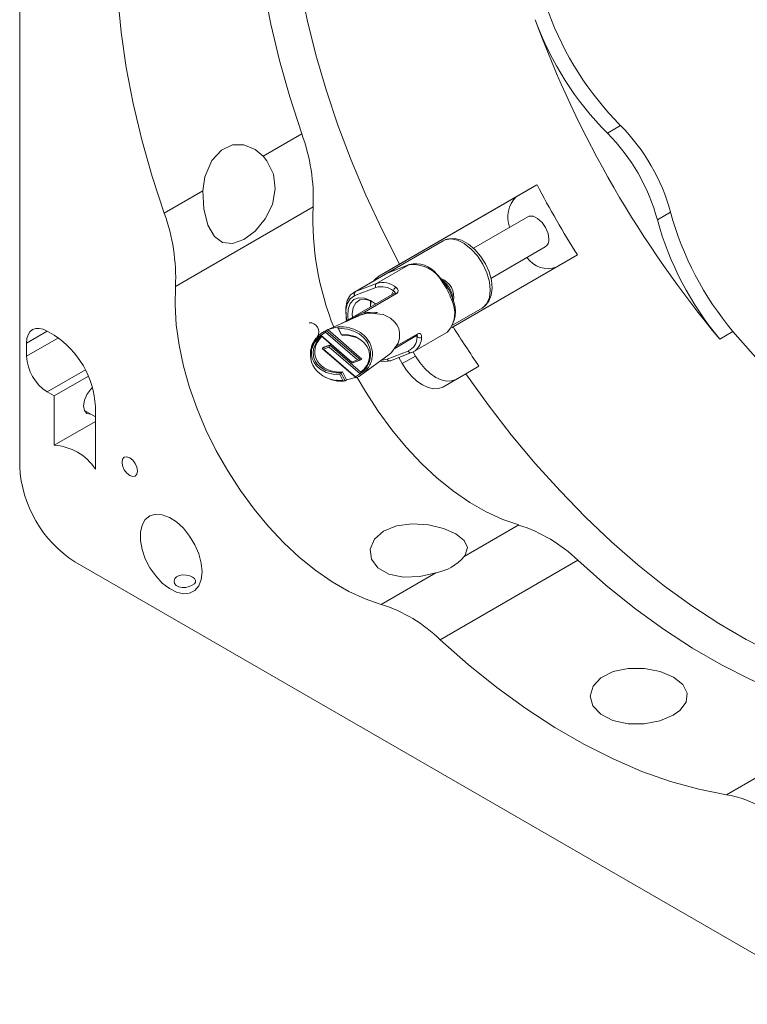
# Model space of a CAD drawing. Header units: inches. Extents: x 6.8 to 26.3, y 2.8 to 20.3.
# Tile 5 of 7: x 18 to 20.3, y 14.3 to 17.5. Entities that reach past the tile are written whole.
import ezdxf

# ---------------------------------------------------------------- set-up
doc = ezdxf.new("R2010")
doc.units = ezdxf.units.IN
doc.header["$MEASUREMENT"] = 0

msp = doc.modelspace()

# ---------------------------------------------------------------- linework, layer by layer
at = {"color": 7, "linetype": 'Continuous', "lineweight": 0}
for p, q in [((17.9741, 16.0233), (17.9741, 18.912)), ((19.9042, 17.119), (19.8618, 17.0945)), ((18.7557, 17.0213), (18.8801, 17.0931)), ((19.6356, 16.9286), (19.1937, 16.6734)), ((19.5692, 16.8902), (19.6356, 16.9286)), ((18.4381, 16.838), (18.5625, 16.9097)), ((19.5692, 16.8902), (19.1272, 16.6351)), ((18.9165, 16.8576), (18.4746, 16.6024)), ((20.0648, 16.8408), (20.0224, 16.8163)), ((19.6062, 16.8261), (19.4315, 16.7252)), ((19.3347, 16.749), (19.0469, 16.5829)), ((19.3404, 16.7518), (19.3347, 16.749)), ((19.4875, 16.6283), (19.6622, 16.7291)), ((19.7656, 16.7034), (19.3661, 16.4728)), ((19.0526, 16.5856), (19.1567, 16.6457)), ((19.1204, 16.6121), (19.2245, 16.6721)), ((19.1272, 16.6351), (19.1937, 16.6734)), ((19.2245, 16.6721), (19.1567, 16.6457)), ((19.2254, 16.6726), (19.1607, 16.6474)), ((19.2254, 16.6726), (19.2245, 16.6721)), ((19.0526, 16.5856), (19.1204, 16.6121)), ((19.3373, 16.6151), (19.3373, 16.6151)), ((19.178, 16.581), (19.0092, 16.4836)), ((19.1179, 16.5991), (19.0501, 16.5727)), ((19.1688, 16.5757), (19.175, 16.5878)), ((19.1847, 16.5793), (19.0819, 16.5199)), ((19.1004, 16.5442), (19.1014, 16.5563)), ((19.3638, 16.5634), (19.3638, 16.5633)), ((19.1004, 16.5442), (19.1004, 16.5367)), ((19.1232, 16.5182), (19.1146, 16.515)), ((19.3647, 16.4777), (19.4597, 16.5325)), ((19.0726, 16.5116), (18.9691, 16.4658)), ((19.0257, 16.4909), (19.0589, 16.509)), ((18.0624, 16.4588), (17.9961, 16.4205)), ((18.0848, 16.4459), (18.0624, 16.4588)), ((19.0595, 16.3663), (18.9565, 16.4553)), ((18.9587, 16.4611), (18.9585, 16.461)), ((18.9585, 16.461), (19.0684, 16.366)), ((18.9587, 16.4611), (18.9639, 16.4634)), ((19.0016, 16.474), (18.9639, 16.4634)), ((18.9639, 16.4634), (19.0733, 16.3689)), ((18.9959, 16.4688), (19.0077, 16.4459)), ((18.9964, 16.4716), (18.9966, 16.4718)), ((18.9966, 16.4718), (19.0016, 16.474)), ((18.9979, 16.4666), (19.0075, 16.4477)), ((19.0605, 16.4587), (19.0605, 16.4587)), ((19.3437, 16.4529), (19.3481, 16.4558)), ((19.3606, 16.4696), (19.3661, 16.4728)), ((20.265, 16.4574), (20.2226, 16.4329)), ((18.0984, 16.4372), (17.9961, 16.3781)), ((18.9255, 16.4351), (18.9259, 16.4354)), ((18.9414, 16.4456), (19.0413, 16.3592)), ((18.9427, 16.4433), (19.0424, 16.3571)), ((19.0759, 16.4482), (19.0759, 16.4482)), ((19.0887, 16.4353), (19.0887, 16.4353)), ((19.1785, 16.4034), (19.2491, 16.4442)), ((19.1833, 16.4102), (19.2511, 16.4493)), ((19.2396, 16.3928), (19.3437, 16.4529)), ((19.2508, 16.4395), (19.2464, 16.441)), ((17.9961, 16.4205), (17.9961, 16.3781)), ((18.9465, 16.4041), (18.97, 16.4132)), ((18.9514, 16.4069), (18.9465, 16.4041)), ((18.9465, 16.4021), (19.0539, 16.3093)), ((18.9678, 16.4076), (18.9497, 16.4005)), ((18.9497, 16.4005), (19.0527, 16.3115)), ((18.9514, 16.4069), (18.9744, 16.4159)), ((19.0678, 16.3212), (18.9678, 16.4076)), ((18.9745, 16.4158), (18.97, 16.4132)), ((18.97, 16.4132), (19.0696, 16.3271)), ((19.1045, 16.4044), (19.1045, 16.4044)), ((19.1545, 16.3684), (19.2223, 16.3948)), ((19.2376, 16.3917), (19.2452, 16.3787)), ((19.0413, 16.3592), (19.0595, 16.3663)), ((19.0445, 16.3567), (19.068, 16.3659)), ((19.0733, 16.3689), (19.0684, 16.366)), ((19.07, 16.3171), (19.1609, 16.3835)), ((19.1057, 16.3704), (19.1057, 16.3704)), ((19.107, 16.3875), (19.107, 16.3875)), ((19.1386, 16.3656), (19.1545, 16.3684)), ((19.1652, 16.3632), (19.233, 16.3896)), ((19.1916, 16.3735), (19.2027, 16.3542)), ((19.2452, 16.3787), (19.2027, 16.3542)), ((19.2339, 16.39), (19.233, 16.3896)), ((18.1855, 16.3343), (18.0624, 16.2633)), ((19.0107, 16.3276), (19.0057, 16.3248)), ((19.0238, 16.3019), (19.0107, 16.3276)), ((19.4493, 16.3464), (19.4069, 16.3219)), ((18.195, 16.3143), (18.0845, 16.2505)), ((19.012, 16.3003), (19.0023, 16.3193)), ((19.0057, 16.3248), (19.0192, 16.2985)), ((19.0192, 16.2985), (19.0194, 16.2987)), ((19.0194, 16.2987), (19.0238, 16.3019)), ((19.0238, 16.3019), (19.0529, 16.3101)), ((19.0527, 16.3115), (19.0747, 16.3267)), ((19.3327, 16.2791), (19.4069, 16.3219)), ((18.0624, 16.2633), (18.0845, 16.2505)), ((18.0845, 16.2505), (18.0845, 16.0921)), ((18.1822, 16.2031), (18.2174, 16.1828)), ((18.2174, 16.2162), (18.2174, 16.0153)), ((18.2174, 16.1688), (18.0845, 16.0921)), ((19.402, 15.7344), (19.5774, 15.8357)), ((18.1509, 15.7171), (20.6137, 14.2954)), ((19.7666, 15.7223), (19.3247, 15.4671)), ((19.1355, 15.5806), (19.3108, 15.6818)), ((20.2438, 14.969), (20.6857, 15.2241))]:
    msp.add_line(p, q, dxfattribs=at)
at = {"color": 7, "linetype": 'Continuous', "lineweight": 0, "flags": 128}
for points in [[(18.8145, 18.4652), (18.7857, 18.3814), (18.7625, 18.2927), (18.7448, 18.1992), (18.7328, 18.1013), (18.7265, 17.9995), (18.7259, 17.8942), (18.7311, 17.7857), (18.742, 17.6744), (18.7586, 17.5609), (18.7808, 17.4456), (18.8085, 17.3288), (18.8417, 17.2112), (18.8801, 17.0931)], [(18.3726, 18.21), (18.3438, 18.1263), (18.3205, 18.0375), (18.3028, 17.9441), (18.2908, 17.8462), (18.2845, 17.7444), (18.284, 17.639), (18.2892, 17.5305), (18.3001, 17.4193), (18.3166, 17.3058), (18.3388, 17.1904), (18.3666, 17.0737), (18.3997, 16.9561), (18.4381, 16.838)], [(18.8748, 17.5696), (18.8977, 17.4587), (18.9256, 17.3466), (18.9586, 17.2339), (18.9964, 17.1207), (19.0391, 17.0077), (19.0863, 16.8952), (19.1379, 16.7837), (19.1937, 16.6734)], [(18.5625, 16.9097), (18.5687, 16.9548), (18.5909, 17.0065), (18.6222, 17.0403), (18.6576, 17.0571), (18.6943, 17.0577), (18.7304, 17.0427), (18.7557, 17.0213)], [(18.5625, 16.9097), (18.5657, 16.8514), (18.5788, 16.799), (18.5993, 16.7627), (18.6256, 16.7434), (18.6575, 16.7401), (18.6937, 16.7528), (18.7304, 16.7801), (18.7629, 16.8191), (18.7859, 16.8661), (18.795, 16.9157), (18.789, 16.9632), (18.7682, 17.0061), (18.7557, 17.0213)], [(19.6738, 16.7547), (19.6711, 16.7728), (19.6634, 16.7915), (19.6518, 16.8083), (19.6378, 16.821), (19.6233, 16.8278), (19.6103, 16.8279), (19.6062, 16.8261)], [(19.4597, 16.5325), (19.462, 16.5339), (19.4749, 16.5473), (19.4829, 16.5665), (19.4855, 16.5904), (19.4826, 16.6174), (19.4744, 16.6459), (19.4612, 16.6741), (19.4441, 16.7002), (19.424, 16.7226), (19.4022, 16.7398), (19.3801, 16.7508), (19.359, 16.7549), (19.3404, 16.7518)], [(19.4596, 16.5335), (19.4695, 16.5398), (19.4814, 16.555), (19.4887, 16.5739), (19.4914, 16.5966), (19.4891, 16.6222), (19.4819, 16.649), (19.4702, 16.6753), (19.4547, 16.6998), (19.4362, 16.7213), (19.4154, 16.7386), (19.393, 16.7507), (19.3722, 16.7561), (19.3528, 16.7556), (19.3422, 16.7527)], [(19.1567, 16.6457), (19.157, 16.6459), (19.1618, 16.6479)], [(19.1607, 16.6469), (19.157, 16.6459), (19.1567, 16.6457)], [(19.1272, 16.6351), (19.1158, 16.6256), (19.1119, 16.6204)], [(19.3373, 16.6151), (19.3282, 16.6271), (19.3139, 16.6419)], [(18.4746, 16.6024), (18.4731, 16.5421), (18.477, 16.4788), (18.4861, 16.4133), (18.5004, 16.3461), (18.5197, 16.2779), (18.5438, 16.2095), (18.5725, 16.1415), (18.6055, 16.0745), (18.6426, 16.0093), (18.6832, 15.9465), (18.727, 15.8868), (18.7735, 15.8307), (18.8224, 15.7787), (18.8731, 15.7315), (18.925, 15.6894), (18.9778, 15.653), (19.0308, 15.6225), (19.0835, 15.5983), (19.1355, 15.5806)], [(19.025, 16.4927), (19.0223, 16.5073), (19.0213, 16.5345), (19.0263, 16.5576), (19.037, 16.575), (19.0526, 16.5856)], [(19.1786, 16.5814), (19.1787, 16.5815), (19.1795, 16.583), (19.1794, 16.5846), (19.178, 16.5865), (19.175, 16.5878)], [(19.1786, 16.5814), (19.1786, 16.5814), (19.1779, 16.581)], [(19.1847, 16.5793), (19.1836, 16.5801), (19.1825, 16.5808), (19.1814, 16.5812), (19.1804, 16.5814), (19.1794, 16.5815), (19.1784, 16.5812), (19.178, 16.581)], [(19.1825, 16.5998), (19.1877, 16.595), (19.1901, 16.589), (19.1891, 16.5837), (19.1858, 16.58), (19.1847, 16.5793)], [(19.3638, 16.5634), (19.3617, 16.5695), (19.3542, 16.5888)], [(19.0501, 16.5727), (19.0357, 16.5629), (19.0259, 16.5468), (19.0213, 16.5256), (19.0222, 16.5006), (19.0237, 16.4919)], [(19.0296, 16.4953), (19.0283, 16.5062), (19.0294, 16.5289), (19.0359, 16.5472), (19.0473, 16.5599), (19.0628, 16.566), (19.0813, 16.5649), (19.1012, 16.5569), (19.1172, 16.5459)], [(19.1059, 16.5541), (19.1009, 16.5565), (19.0825, 16.5612), (19.0662, 16.559), (19.0535, 16.5499), (19.0452, 16.5348), (19.0422, 16.5147), (19.0428, 16.5029)], [(19.1004, 16.5367), (19.1006, 16.5412), (19.1032, 16.5555)], [(19.0589, 16.509), (19.074, 16.5166), (19.0819, 16.5199)], [(19.0819, 16.5199), (19.1229, 16.5183), (19.1232, 16.5182)], [(19.1596, 16.3826), (19.1687, 16.3897), (19.19, 16.4196), (19.1944, 16.4354), (19.1945, 16.4545), (19.1914, 16.4668), (19.1853, 16.4791), (19.1779, 16.4886), (19.1646, 16.5001), (19.1412, 16.5117), (19.1002, 16.5169), (19.0914, 16.5159)], [(19.0629, 16.5068), (19.0609, 16.5078), (19.0589, 16.509)], [(19.0914, 16.5159), (19.0736, 16.5119), (19.0727, 16.5113)], [(17.9961, 16.4205), (17.9973, 16.4347), (18.0011, 16.4469), (18.0072, 16.4566), (18.0155, 16.4635), (18.0255, 16.4672), (18.037, 16.4676), (18.0494, 16.4648), (18.0624, 16.4588)], [(18.9565, 16.4553), (18.9346, 16.4402), (18.9258, 16.4308)], [(18.9979, 16.4666), (18.9975, 16.4669), (18.9965, 16.468), (18.9957, 16.4695), (18.9956, 16.4705), (18.9958, 16.4711), (18.9964, 16.4716)], [(18.9966, 16.4718), (19.0016, 16.4721), (19.0049, 16.4723), (19.0049, 16.4723)], [(20.265, 16.4574), (20.3456, 16.365), (20.4286, 16.2771), (20.5135, 16.1942), (20.6002, 16.1165), (20.6881, 16.0443), (20.7771, 15.9779), (20.8667, 15.9177), (20.9565, 15.8637), (21.0463, 15.8163), (21.1357, 15.7756), (21.1829, 15.7568)], [(19.0023, 16.3193), (18.9808, 16.3199), (18.958, 16.3259), (18.9382, 16.337), (18.9274, 16.3471), (18.9195, 16.3581), (18.914, 16.3705), (18.9115, 16.3822), (18.9119, 16.3992), (18.9205, 16.4225), (18.9414, 16.4456)], [(18.9452, 16.443), (18.9416, 16.44), (18.9288, 16.4258), (18.918, 16.4015), (18.9167, 16.3883), (18.9191, 16.373), (18.9236, 16.3623), (18.9301, 16.3526), (18.9404, 16.3425), (18.9577, 16.3321), (18.9892, 16.3246), (19.0057, 16.3248)], [(18.9256, 16.4352), (18.9253, 16.435), (18.9245, 16.4342)], [(18.9281, 16.4375), (18.9299, 16.4396), (18.9354, 16.4452), (18.9354, 16.4452)], [(19.0075, 16.4477), (19.0289, 16.447), (19.0516, 16.441), (19.0712, 16.4298), (19.082, 16.4197), (19.0899, 16.4086), (19.0953, 16.3963), (19.0978, 16.3846), (19.0973, 16.3675), (19.0886, 16.3441), (19.0678, 16.3212)], [(19.0561, 16.4384), (19.0258, 16.4457), (19.0097, 16.4456)], [(19.2491, 16.4441), (19.2492, 16.4442), (19.2501, 16.4446), (19.25, 16.4446)], [(19.2508, 16.4395), (19.2517, 16.4422), (19.2513, 16.4439), (19.2501, 16.4446), (19.2499, 16.4446)], [(19.2511, 16.4493), (19.2554, 16.4509), (19.2593, 16.4506), (19.2624, 16.4485), (19.2645, 16.4447), (19.2649, 16.4386)], [(19.2443, 16.3959), (19.24, 16.393), (19.2339, 16.39)], [(19.1661, 16.3636), (19.1466, 16.3606), (19.1331, 16.3626)], [(19.2452, 16.3787), (19.2591, 16.3574), (19.275, 16.3384), (19.2922, 16.3224), (19.3102, 16.31), (19.3281, 16.3017), (19.3453, 16.2978), (19.3612, 16.2985), (19.3752, 16.3036)], [(19.2027, 16.3542), (19.2167, 16.3329), (19.2326, 16.3139), (19.2498, 16.2979), (19.2677, 16.2856), (19.2857, 16.2772), (19.3029, 16.2733), (19.3188, 16.274), (19.3327, 16.2791)], [(18.9924, 16.3006), (19.0062, 16.3), (19.012, 16.3003)], [(18.9924, 16.3006), (18.9937, 16.2995), (18.9942, 16.2991), (18.9954, 16.2984), (18.9965, 16.2981), (18.9976, 16.2981), (18.9983, 16.2984)], [(18.9949, 16.2981), (18.9942, 16.2981), (18.9933, 16.2985), (18.9927, 16.2992), (18.9924, 16.3006)], [(18.9959, 16.2984), (18.9952, 16.2981), (18.9949, 16.2981)], [(19.0194, 16.2987), (19.0145, 16.2983), (19.0106, 16.2982), (19.0106, 16.2982)], [(19.0564, 16.3091), (19.0555, 16.3088), (19.0546, 16.3089), (19.0538, 16.3093), (19.0532, 16.3102), (19.0529, 16.311), (19.0527, 16.3115)], [(19.0581, 16.31), (19.0845, 16.2645), (19.1251, 16.2017), (19.1689, 16.1419), (19.2155, 16.0858), (19.2643, 16.0338), (19.315, 15.9866), (19.367, 15.9446), (19.4197, 15.9081), (19.4727, 15.8776), (19.5255, 15.8534), (19.5774, 15.8357)], [(19.0678, 16.3212), (19.0677, 16.3217), (19.0677, 16.3219)], [(19.4069, 16.3219), (19.4784, 16.2222), (19.5529, 16.1259), (19.63, 16.0333), (19.7096, 15.945), (19.7912, 15.861), (19.8746, 15.7819), (19.9595, 15.7079), (20.0456, 15.6392), (20.1325, 15.5761), (20.2199, 15.5189), (20.3076, 15.4677), (20.395, 15.4227)], [(18.2082, 16.2774), (18.2023, 16.2718), (18.1902, 16.2554), (18.1821, 16.2367), (18.1792, 16.2184), (18.1821, 16.2035), (18.1902, 16.1942), (18.2019, 16.1918)], [(18.3524, 16.009), (18.3506, 16.0211), (18.3452, 16.0334), (18.3372, 16.0443), (18.3277, 16.0519), (18.3182, 16.0552), (18.3102, 16.0536), (18.3048, 16.0475), (18.3029, 16.0376), (18.3048, 16.0256), (18.3102, 16.0132), (18.3182, 16.0024), (18.3277, 15.9947), (18.3372, 15.9915), (18.3452, 15.993), (18.3506, 15.9992), (18.3524, 16.009)], [(18.56, 15.6851), (18.5573, 15.7131), (18.5494, 15.7427), (18.5367, 15.7723), (18.52, 15.8002), (18.5, 15.8251), (18.4779, 15.8455), (18.4549, 15.8603), (18.4321, 15.8688), (18.411, 15.8705), (18.3925, 15.8652), (18.3776, 15.8534), (18.3673, 15.8356), (18.362, 15.8127), (18.362, 15.7861), (18.3673, 15.7571), (18.3776, 15.7273), (18.3925, 15.6984), (18.411, 15.6718), (18.4321, 15.649), (18.4549, 15.6312), (18.4779, 15.6195), (18.5, 15.6144), (18.52, 15.6162), (18.5367, 15.6248), (18.5494, 15.6397), (18.5573, 15.6602), (18.56, 15.6851)], [(19.3108, 15.6818), (19.2591, 15.6704), (19.207, 15.6685), (19.16, 15.6779), (19.1245, 15.698), (19.1041, 15.726), (19.1002, 15.7581), (19.1135, 15.7899), (19.143, 15.8162), (19.1848, 15.8332), (19.2343, 15.8398), (19.2867, 15.8363), (19.3357, 15.8244), (19.3752, 15.8069), (19.4014, 15.786), (19.4119, 15.7629), (19.405, 15.7386), (19.402, 15.7344)], [(19.7666, 15.7223), (19.8571, 15.6425), (19.9488, 15.5687), (20.0416, 15.5012), (20.1349, 15.4402), (20.2284, 15.3861), (20.3218, 15.3389), (20.4146, 15.299), (20.5064, 15.2665), (20.5969, 15.2415), (20.6857, 15.2241)], [(18.5296, 15.6675), (18.5202, 15.6718), (18.5092, 15.6746), (18.4975, 15.6755), (18.4865, 15.6739), (18.4777, 15.6696), (18.472, 15.6633), (18.4698, 15.6557), (18.4715, 15.6478), (18.477, 15.6411), (18.4854, 15.6366), (18.4958, 15.6346), (18.5073, 15.6351), (18.5187, 15.6378), (18.5286, 15.642), (18.5357, 15.647), (18.5393, 15.6523), (18.5393, 15.6578), (18.5354, 15.6633), (18.5296, 15.6675)], [(19.3247, 15.4671), (19.4151, 15.3874), (19.5069, 15.3136), (19.5996, 15.246), (19.693, 15.1851), (19.7865, 15.1309), (19.8799, 15.0838), (19.9726, 15.0439), (20.0645, 15.0114), (20.155, 14.9864), (20.2438, 14.969)], [(20.0734, 15.2245), (20.0306, 15.2065), (19.9803, 15.1968), (19.928, 15.1969), (19.8795, 15.2074), (19.8405, 15.2274), (19.8153, 15.2548), (19.8066, 15.2861), (19.8156, 15.3174), (19.8411, 15.3448), (19.8803, 15.3646), (19.9287, 15.3749), (19.9811, 15.3749), (20.0314, 15.365), (20.0741, 15.3468), (20.1041, 15.3226), (20.1183, 15.2949), (20.115, 15.2663), (20.0945, 15.2395), (20.0734, 15.2245)]]:
    msp.add_lwpolyline(points, dxfattribs=at)
at = {"color": 7, "linetype": 'Continuous', "lineweight": 0}
for centre, radius, start, end in [((20.6213, 17.8307), 1.0104, 200.0695, 224.7843), ((22.884, 18.6539), 3.4664, 200.155, 219.845), ((20.5789, 17.8062), 1.0104, 200.0695, 224.7843), ((19.4582, 16.676), 0.6286, 15.1958, 44.8042), ((18.3129, 16.8848), 0.6042, 357.4206, 20.1669), ((19.4158, 16.6515), 0.6286, 15.1958, 44.8042), ((22.7432, 18.5726), 3.5156, 207.8809, 212.1191), ((19.6332, 16.8247), 0.0916, 134.3376, 200.7211), ((17.8709, 16.6296), 0.6042, 357.4206, 20.1669), ((19.848, 16.8193), 0.9323, 177.6489, 202.0688), ((21.0398, 17.106), 1.0104, 195.2159, 219.9303), ((20.9974, 17.0815), 1.0104, 195.2159, 219.9303), ((19.6456, 16.752), 0.0283, 305.8514, 5.4608), ((19.2459, 16.5885), 0.0866, 38.1324, 103.6823), ((19.6708, 16.7417), 0.0818, 214.6502, 290.2906), ((19.2375, 16.5659), 0.107, 26.4208, 96.9701), ((19.1262, 16.6042), 0.00979, 126.5114, 211.3925), ((19.1394, 16.5447), 0.07, 51.9675, 105.7491), ((19.3066, 16.569), 0.0619, 345.764, 71.8611), ((19.338, 16.6074), 0.00773, 95.1891, 127.523), ((19.184, 16.5035), 0.1855, 17.75, 36.4031), ((19.2868, 16.5576), 0.0784, 1.5706, 52.7205), ((18.5159, 16.0727), 0.9845, 31.6214, 33.4382), ((19.0584, 16.5778), 0.00979, 126.5114, 211.3925), ((19.1353, 16.5371), 0.0644, 51.9675, 105.7491), ((19.1914, 16.5859), 0.0165, 122.6704, 173.2447), ((19.2813, 16.5167), 0.0904, 317.6606, 28.6239), ((19.2773, 16.5212), 0.0962, 317.8246, 25.9539), ((19.3591, 16.5646), 0.0049, 289.1161, 344.2918), ((19.1098, 16.5289), 0.0294, 197.8916, 209.2369), ((18.9058, 16.4564), 0.0291, 329.2267, 93.4932), ((19.0951, 16.4652), 0.0511, 91.9581, 112.9789), ((19.0012, 16.3741), 0.0969, 116.0155, 132.7682), ((18.962, 16.4565), 0.00571, 128.5024, 192.4594), ((19.0061, 16.3614), 0.1055, 51.1898, 94.4575), ((19.0073, 16.3601), 0.1122, 71.4026, 91.2583), ((19.009, 16.3655), 0.1065, 61.0724, 71.3364), ((19.0125, 16.3718), 0.0993, 50.3038, 61.0747), ((22.3145, 18.3236), 3.4812, 212.1178, 214.6075), ((17.9248, 16.2004), 0.293, 3.0996, 56.9004), ((18.9853, 16.3856), 0.0774, 142.4531, 182.2651), ((18.9825, 16.3827), 0.0746, 140.6136, 206.9921), ((18.9272, 16.4323), 0.00326, 145.4527, 223.5979), ((18.9273, 16.4331), 0.00277, 161.7719, 237.1767), ((18.9265, 16.4288), 0.00205, 107.3844, 142.5552), ((18.9318, 16.4325), 0.00621, 134.264, 196.417), ((18.946, 16.4467), 0.00476, 192.8168, 225.3285), ((19.0101, 16.447), 0.0026, 164.4034, 206.3254), ((19.0216, 16.3816), 0.0801, 15.5544, 50.791), ((19.0171, 16.3774), 0.0921, 39.0208, 50.3283), ((19.0247, 16.3831), 0.0826, 14.9284, 39.2251), ((19.2009, 16.44), 0.0499, 295.3277, 359.4776), ((19.2071, 16.4402), 0.0579, 309.9743, 358.3632), ((19.2461, 16.4484), 0.00519, 305.8937, 10.8475), ((19.2587, 16.4514), 0.0142, 236.5133, 296.0608), ((19.0245, 16.3845), 0.0766, 310.9972, 13.9907), ((19.03, 16.3848), 0.0771, 1.988, 14.718), ((19.2305, 16.3981), 0.00885, 201.6197, 286.2507), ((18.1424, 16.386), 0.1465, 183.0996, 236.9004), ((19.0275, 16.3836), 0.0705, 306.6762, 353.3919), ((19.0283, 16.3853), 0.0788, 336.5589, 349.1101), ((19.0304, 16.3849), 0.0766, 349.1648, 1.9524), ((19.1627, 16.3717), 0.00885, 201.6197, 286.2507), ((19, 16.3966), 0.0966, 209.6061, 264.7117), ((19.021, 16.3891), 0.087, 312.7005, 336.1597), ((19.0063, 16.4038), 0.1059, 238.6177, 262.3166), ((18.9914, 16.3027), 0.00233, 262.1465, 294.336), ((18.994, 16.301), 0.00295, 190.9854, 259.7622), ((18.999, 16.2966), 0.00195, 86.168, 109.7755), ((19.0082, 16.411), 0.1128, 265.3555, 271.2085), ((19.0109, 16.3177), 0.0088, 125.8721, 168.9562), ((19.0171, 16.3058), 0.00755, 226.9775, 285.4329), ((19.0142, 16.3963), 0.0969, 295.9453, 312.768), ((18.0745, 15.9213), 0.1711, 33.3533, 86.6521), ((18.3638, 16.0441), 0.3902, 183.063, 236.937), ((19.4316, 15.3779), 0.4804, 45.7861, 72.3354), ((19.2808, 15.8392), 0.1602, 280.8237, 319.1709), ((18.9897, 15.1228), 0.4804, 45.7861, 72.3354), ((20.183, 14.6198), 0.3545, 59.0262, 80.1289)]:
    msp.add_arc(centre, radius, start, end, dxfattribs=at)
for centre, major_axis, ratio, start_param, end_param in [((19.0076, 16.3974), (0.0851, 0.0151), 0.805365, 2.246472, 4.606041), ((18.9525, 16.4022), (0.0067, -0.00115), 0.330833, 2.763165, 4.333962), ((18.9707, 16.4092), (0.00074, 0.00428), 0.660078, 0.502265, 2.073062), ((19.0442, 16.3609), (0.00074, 0.00428), 0.660078, 2.073062, 3.643858), ((19.0623, 16.3679), (0.0067, -0.00115), 0.330833, 4.333962, 5.904758)]:
    msp.add_ellipse(centre, major_axis=major_axis, ratio=ratio, start_param=start_param, end_param=end_param, dxfattribs=at)

doc.saveas('drawing.dxf')
